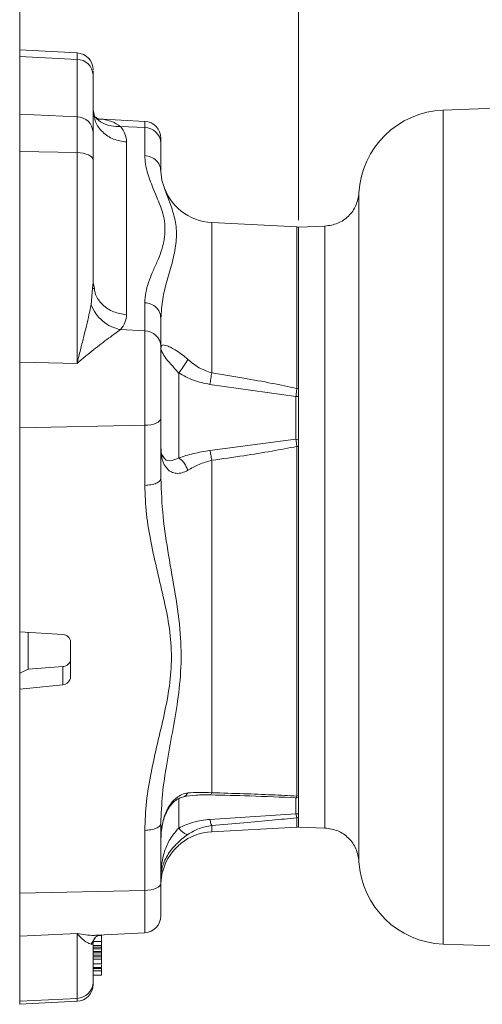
# Model space of a CAD drawing. Header units: inches. Extents: x 0.3 to 33.9, y 0.2 to 21.7.
# Tile 11 of 25: x 17.5 to 20.8, y 7.1 to 14. Entities that reach past the tile are written whole.
import ezdxf

# ---------------------------------------------------------------- set-up
doc = ezdxf.new("R2010")
doc.units = ezdxf.units.IN
doc.header["$MEASUREMENT"] = 0
doc.layers.add('SLD-0', color=7, linetype='Continuous', lineweight=15)
doc.styles.add('SLDTEXTSTYLE0', font='TXT', dxfattribs={"width": 0.75})
doc.dimstyles.new('SLDDIMSTYLE0', dxfattribs={"dimtxt": 0.25, "dimasz": 0.13, "dimexe": 0, "dimexo": 0.0625, "dimgap": 0.0625, "dimtad": 0, "dimtih": 1, "dimtoh": 1, "dimdec": 4, "dimrnd": 1e-09, "dimzin": 12, "dimdsep": 46, "dimtxsty": 'SLDTEXTSTYLE0', "dimsah": 1, "dimcen": 0.09, "dimadec": 0, "dimazin": 3, "dimtfac": 1, "dimtdec": 4, "dimtofl": 0, "dimtmove": 0, "dimatfit": 3, "dimfxl": 1, "dimfrac": 2, "dimtolj": 1, "dimtzin": 12, "dimarcsym": 0})

# ---------------------------------------------------------------- blocks, each defined once
blk = doc.blocks.new('*D20')
at = {"layer": 'SLD-0'}
for p, q in [((17.481, 11.1881), (17.481, 15.9238)), ((17.481, 15.7988), (20.1338, 15.7988)), ((20.2734, 15.8356), (20.2226, 15.8356)), ((20.2226, 15.8356), (20.2226, 15.4387)), ((21.2316, 15.8356), (21.2824, 15.8356)), ((21.2824, 15.8356), (21.2824, 15.4387)), ((24.024, 15.7988), (21.3712, 15.7988)), ((20.2226, 15.4387), (20.2734, 15.4387)), ((21.2824, 15.4387), (21.2316, 15.4387))]:
    blk.add_line(p, q, dxfattribs=at)
for points in [[(17.481, 15.7988), (17.611, 15.7788), (17.611, 15.8188)], [(24.024, 15.7988), (23.894, 15.8188), (23.894, 15.7788)]]:
    blk.add_solid(points, dxfattribs=at)
at = {"layer": 'SLD-0', "char_height": 0.25, "attachment_point": 1, "style": 'SLDTEXTSTYLE0'}
for s, insert in [('6.54', (20.3277, 16.2086, 0.0039)), ('166.2', (20.3369, 15.761, 0.0039))]:
    blk.add_mtext(s, dxfattribs=dict(at, insert=insert))
blk = doc.blocks.new('*D23')
at = {"layer": 'SLD-0'}
for p, q in [((19.456, 12.6125), (19.456, 14.6575)), ((24.024, 12.2217), (24.024, 14.6575)), ((19.456, 14.5325), (21.1213, 14.5325)), ((21.2609, 14.5693), (21.2101, 14.5693)), ((21.2101, 14.5693), (21.2101, 14.1724)), ((22.2191, 14.5693), (22.2699, 14.5693)), ((22.2699, 14.5693), (22.2699, 14.1724)), ((24.024, 14.5325), (22.3587, 14.5325)), ((21.2101, 14.1724), (21.2609, 14.1724)), ((22.2699, 14.1724), (22.2191, 14.1724))]:
    blk.add_line(p, q, dxfattribs=at)
for points in [[(19.456, 14.5325), (19.586, 14.5125), (19.586, 14.5525)], [(24.024, 14.5325), (23.894, 14.5525), (23.894, 14.5125)]]:
    blk.add_solid(points, dxfattribs=at)
at = {"layer": 'SLD-0', "char_height": 0.25, "attachment_point": 1, "style": 'SLDTEXTSTYLE0'}
for s, insert in [('4.57', (21.3152, 14.9423, -0.4389)), ('116.0', (21.3244, 14.4947, -0.4389))]:
    blk.add_mtext(s, dxfattribs=dict(at, insert=insert))

msp = doc.modelspace()

# ---------------------------------------------------------------- linework, layer by layer
at = {"color": 7, "linetype": 'Continuous', "lineweight": 15}
for p, q in [((17.88726, 13.79729), (17.48098, 13.81858)), ((17.48098, 13.81858), (17.48098, 13.77062)), ((17.88726, 13.75117), (17.48098, 13.77062)), ((17.48098, 13.77062), (17.48098, 13.36354)), ((17.88726, 13.3441), (17.88726, 13.75117)), ((18.00098, 13.23464), (18.00098, 13.64172)), ((24.02398, 13.51532), (20.48234, 13.39164)), ((17.88726, 13.3441), (17.48098, 13.36354)), ((17.48098, 13.36354), (17.48098, 13.09934)), ((17.88726, 13.09005), (17.88726, 13.3441)), ((18.01047, 13.34866), (18.00098, 13.39376)), ((18.36726, 13.31179), (18.03175, 13.32937)), ((18.19488, 13.27611), (18.36726, 13.26786)), ((18.36726, 13.06866), (18.36726, 13.26786)), ((18.2379, 13.16572), (18.2379, 11.94132)), ((18.48098, 13.1584), (18.48098, 12.9592)), ((17.88726, 13.09005), (17.48098, 13.09934)), ((17.48098, 13.09934), (17.48098, 11.60502)), ((17.88726, 11.59573), (17.88726, 13.09005)), ((18.00098, 12.16935), (18.00098, 13.03777)), ((19.44412, 12.5633), (18.84109, 12.5949)), ((19.64525, 12.5691), (19.45598, 12.56249)), ((19.45598, 12.56249), (19.45598, 10.43532)), ((17.9975, 12.1301), (18.00098, 12.16935)), ((18.00988, 12.12703), (18.00098, 12.16935)), ((18.00568, 12.12626), (18.0001, 12.12805)), ((18.36726, 11.8268), (18.36726, 12.026)), ((18.48098, 11.91654), (18.48098, 11.71734)), ((18.36726, 11.8268), (18.19487, 11.83505)), ((18.36726, 11.15697), (18.36726, 11.8268)), ((17.88726, 11.59573), (17.48098, 11.60502)), ((17.48098, 11.60502), (17.48098, 11.13806)), ((18.60726, 10.92543), (18.60726, 11.52836)), ((18.82853, 11.44719), (19.43787, 11.3614)), ((19.44412, 11.41747), (19.45598, 11.41662)), ((19.43784, 11.36136), (19.43784, 11.05776)), ((19.43784, 11.36136), (19.45598, 11.36135)), ((18.48098, 10.77992), (18.48098, 11.20576)), ((18.36726, 11.15697), (17.48098, 11.13806)), ((17.48098, 11.13806), (17.48098, 9.6917)), ((18.36726, 10.73113), (18.36726, 11.15697)), ((19.43787, 11.05773), (18.82853, 10.97826)), ((19.43784, 11.05776), (19.45598, 11.05652)), ((19.44412, 11.00731), (19.45598, 11.00682)), ((19.44412, 11.00725), (19.44412, 8.52871)), ((18.84109, 10.90872), (18.84109, 8.55192)), ((19.45598, 10.43532), (19.45598, 8.30816)), ((17.48098, 9.6917), (17.78621, 9.67382)), ((17.48098, 9.6917), (17.48098, 9.39643)), ((17.54098, 9.42666), (17.54098, 9.68819)), ((17.84098, 9.6204), (17.84098, 9.37374)), ((17.48098, 9.39888), (17.54098, 9.42801)), ((17.78621, 9.44671), (17.78621, 9.31798)), ((17.48098, 9.28708), (17.48098, 9.39888)), ((17.78621, 9.31798), (17.48098, 9.28708)), ((17.48098, 9.28708), (17.48098, 7.84071)), ((19.43784, 8.51592), (19.45598, 8.51774)), ((19.44412, 8.52868), (19.45598, 8.53031)), ((19.43784, 8.51592), (19.43784, 8.51597)), ((19.43787, 8.40203), (18.82853, 8.36297)), ((19.43784, 8.40205), (19.45598, 8.40342)), ((18.48098, 7.90841), (18.48098, 8.33424)), ((18.84109, 8.27574), (19.44412, 8.30734)), ((19.45598, 8.37662), (19.44412, 8.37485)), ((19.45598, 8.30816), (19.64525, 8.30155)), ((18.36726, 7.85962), (18.36726, 8.28546)), ((17.48098, 7.84071), (18.36726, 7.85962)), ((17.48098, 7.84071), (17.48098, 7.53411)), ((17.48098, 7.53411), (17.88726, 7.55456)), ((17.88726, 7.09422), (17.88726, 7.55456)), ((18.03175, 7.54127), (18.36726, 7.55886)), ((18.06098, 7.54038), (18.06098, 7.54285)), ((18.06098, 7.4964), (18.06098, 7.54038)), ((17.48098, 7.53411), (17.48098, 7.07376)), ((18.00098, 7.47689), (17.99637, 7.47756)), ((18.00098, 7.4964), (18.06098, 7.4964)), ((18.00098, 7.20936), (18.00098, 7.47689)), ((18.00098, 7.4694), (18.06098, 7.4694)), ((18.06098, 7.4694), (18.06098, 7.4964)), ((20.48234, 7.479), (21.9971, 7.4261)), ((18.00098, 7.45706), (18.06098, 7.45706)), ((18.06098, 7.44548), (18.00098, 7.44548)), ((18.00098, 7.44451), (18.06098, 7.44451)), ((18.00098, 7.4269), (18.06098, 7.4269)), ((18.06098, 7.4179), (18.00098, 7.4179)), ((18.00098, 7.41693), (18.06098, 7.41693)), ((18.06098, 7.44181), (18.06098, 7.44358)), ((18.00098, 7.39931), (18.06098, 7.39931)), ((18.00098, 7.38782), (18.06098, 7.38782)), ((18.00098, 7.37103), (18.06098, 7.37103)), ((18.00098, 7.3391), (18.06098, 7.3391)), ((18.00098, 7.33836), (18.06098, 7.33836)), ((18.06098, 7.39828), (18.06098, 7.38782)), ((18.00098, 7.31321), (18.06098, 7.31321)), ((18.00098, 7.30638), (18.06098, 7.30638)), ((18.00098, 7.28958), (18.06098, 7.28958)), ((18.06098, 7.30916), (18.06098, 7.30638)), ((18.06098, 7.29349), (18.06098, 7.29655)), ((18.00098, 7.25891), (18.06098, 7.25891)), ((17.88726, 7.09422), (17.48098, 7.07376)), ((17.48098, 7.07376), (17.48098, 7.05207)), ((17.48098, 7.05207), (17.88726, 7.07336))]:
    msp.add_line(p, q, dxfattribs=at)
at = {"color": 8, "linetype": 'Continuous', "lineweight": 15}
for p, q in [((17.88726, 13.75117), (17.88726, 13.79729)), ((20.48234, 13.39164), (20.48234, 10.43532)), ((18.36726, 13.26786), (18.36726, 13.31179)), ((18.84109, 12.5949), (18.84109, 11.52868)), ((19.44412, 12.5633), (19.44412, 11.41752)), ((17.98703, 12.01204), (17.9975, 12.1301)), ((20.48234, 10.43532), (20.48234, 7.479)), ((18.60726, 8.30168), (18.60726, 8.51189)), ((19.43784, 8.51592), (19.43784, 8.40205)), ((18.84109, 8.3194), (18.84109, 8.27574)), ((19.44412, 8.37484), (19.44412, 8.30734)), ((18.36726, 7.55886), (18.36726, 7.85962)), ((18.06098, 7.54038), (18.03791, 7.54038)), ((17.98703, 7.47893), (18.01756, 7.52736)), ((17.99637, 7.47756), (17.98703, 7.47893)), ((17.88726, 7.07336), (17.88726, 7.09422))]:
    msp.add_line(p, q, dxfattribs=at)
at = {"color": 7, "linetype": 'Continuous', "lineweight": 15, "flags": 128}
for points in [[(18.00098, 13.03777), (17.99883, 13.04765), (17.99244, 13.05717), (17.98205, 13.06599), (17.96803, 13.07381), (17.95088, 13.08032), (17.93122, 13.08531), (17.90976, 13.08859), (17.88726, 13.09005)], [(18.48098, 11.20576), (18.47883, 11.19654), (18.47244, 11.18765), (18.46205, 11.17942), (18.44803, 11.17213), (18.43088, 11.16605), (18.41122, 11.16139), (18.38976, 11.15833), (18.36726, 11.15697)], [(18.36726, 7.85962), (18.38976, 7.86098), (18.41122, 7.86404), (18.43088, 7.8687), (18.44803, 7.87478), (18.46205, 7.88207), (18.47244, 7.8903), (18.47883, 7.89919), (18.48098, 7.90841)]]:
    msp.add_lwpolyline(points, dxfattribs=at)
at = {"color": 7, "linetype": 'Continuous', "lineweight": 15}
for centre, radius, start, end in [((17.88098, 13.67745), 0.12, 0, 87), ((17.88657, 13.63666), 0.11452, 2.533259, 89.655321), ((17.88657, 13.22958), 0.11452, 2.533259, 89.655321), ((20.50398, 12.77202), 0.62, 92, 176.920203), ((18.36098, 13.19195), 0.12, 0, 87), ((18.36657, 13.15334), 0.11452, 2.533414, 89.655166), ((18.86098, 12.97438), 0.38, 196.32753, 267), ((19.44098, 12.50338), 0.06, 75.522488, 87), ((18.36657, 11.71228), 0.11452, 2.533305, 89.655274), ((19.44098, 8.36726), 0.06, 273, 284.477512), ((18.86098, 7.89626), 0.38, 93, 163.686634), ((20.50398, 8.09862), 0.62, 183.08782, 268), ((18.36098, 7.67869), 0.12, 273, 0), ((17.88357, 7.21159), 0.11743, 271.799534, 358.911174), ((17.88098, 7.19319), 0.12, 273, 0)]:
    msp.add_arc(centre, radius, start, end, dxfattribs=at)
for centre, major_axis, ratio, start_param, end_param in [((17.78098, 9.61912), (0.0596, 0.00757), 0.9109251, 6.1679979, 7.6515277), ((20.01269, 10.43532), (22.87144, 1.83), 0.0353884, 4.6012767, 4.6120558), ((17.78098, 9.37246), (0.0596, 0.00757), 0.9109251, 4.684468, 6.1679979)]:
    msp.add_ellipse(centre, major_axis=major_axis, ratio=ratio, start_param=start_param, end_param=end_param, dxfattribs=at)
for points, knots in [([(18.00098, 13.64172), (18.00098, 13.65098), (18.00098, 13.66365), (18.00098, 13.66802), (18.00098, 13.66919)], [0, 0, 0, 0, 0.7314082, 1, 1, 1, 1]), ([(18.01603, 13.34255), (18.01592, 13.34213), (18.01558, 13.34085), (18.00966, 13.34657), (18.00566, 13.35044)], [0, 0, 0, 0, 0.3248431, 1, 1, 1, 1]), ([(18.03673, 13.32846), (18.03759, 13.32823), (18.04245, 13.32691), (18.0283, 13.33588), (18.01666, 13.34326)], [0, 0, 0, 0, 0.17733929, 1, 1, 1, 1]), ([(18.19486, 13.27611), (18.20733, 13.25822), (18.23284, 13.22163), (18.23619, 13.18463), (18.2379, 13.16572)], [0, 0, 0, 0, 0.4889901, 1, 1, 1, 1]), ([(18.00098, 13.03777), (18.00098, 13.05875), (18.00098, 13.10104), (18.00098, 13.15552), (18.00098, 13.20202), (18.00098, 13.22382), (18.00098, 13.23464)], [0, 0, 0, 0, 0.2480756, 0.5000001, 0.7519249, 1, 1, 1, 1]), ([(18.48098, 13.1584), (18.48098, 13.16717), (18.48098, 13.18332), (18.48098, 13.18754), (18.48098, 13.18947)], [0, 0, 0, 0, 0.5427767, 1, 1, 1, 1]), ([(18.36726, 12.026), (18.36883, 12.05026), (18.37196, 12.09869), (18.39267, 12.1695), (18.42078, 12.24134), (18.45257, 12.31275), (18.48389, 12.38529), (18.50359, 12.45726), (18.51199, 12.53052), (18.50842, 12.59884), (18.49571, 12.66101), (18.47555, 12.71797), (18.45127, 12.7776), (18.42605, 12.83749), (18.40262, 12.89693), (18.38402, 12.95365), (18.37023, 13.01123), (18.36825, 13.0495), (18.36726, 13.06866)], [0, 0, 0, 0, 0.0694935, 0.1387185, 0.2062229, 0.2810433, 0.3502359, 0.420738, 0.4903627, 0.5606763, 0.6152151, 0.6666753, 0.7222479, 0.7845474, 0.8368054, 0.8909962, 0.9454289, 1, 1, 1, 1]), ([(18.48098, 12.9592), (18.4793, 12.97308), (18.47593, 13.00085), (18.44992, 13.03629), (18.41253, 13.06187), (18.38235, 13.0664), (18.36726, 13.06866)], [0, 0, 0, 0, 0.2499993, 0.4999991, 0.7499991, 1, 1, 1, 1]), ([(18.48098, 12.9592), (18.48276, 12.93131), (18.48464, 12.90173), (18.49594, 12.86957), (18.49658, 12.86773)], [0, 0, 0, 0, 0.9429549, 1, 1, 1, 1]), ([(19.88488, 12.80538), (19.87988, 12.77471), (19.86987, 12.71335), (19.81397, 12.63671), (19.73628, 12.58225), (19.67474, 12.57342), (19.64397, 12.56901)], [0, 0, 0, 0, 0.2499928, 0.4999851, 0.7499922, 1, 1, 1, 1]), ([(17.98703, 12.01207), (17.98216, 11.9884), (17.97217, 11.93992), (17.95347, 11.86142), (17.93301, 11.77826), (17.91072, 11.68958), (17.89527, 11.62775), (17.88726, 11.59573)], [0, 0, 0, 0, 0.1853897, 0.379715, 0.5800573, 0.7824638, 1, 1, 1, 1]), ([(18.19486, 11.83505), (18.17227, 11.84124), (18.12709, 11.85362), (18.06652, 11.89443), (18.01649, 11.9478), (17.99685, 11.99062), (17.98703, 12.01204)], [0, 0, 0, 0, 0.2500652, 0.5000111, 0.7499535, 1, 1, 1, 1]), ([(18.36726, 12.026), (18.38235, 12.02374), (18.41253, 12.01921), (18.44992, 11.99363), (18.47593, 11.95819), (18.4793, 11.93042), (18.48098, 11.91654)], [0, 0, 0, 0, 0.2500006, 0.5000009, 0.75, 1, 1, 1, 1]), ([(18.2379, 11.94132), (18.23619, 11.92257), (18.23284, 11.88589), (18.20733, 11.85175), (18.19486, 11.83505)], [0, 0, 0, 0, 0.5110104, 1, 1, 1, 1]), ([(18.19487, 11.83505), (18.18272, 11.82619), (18.15775, 11.80797), (18.11088, 11.77393), (18.05968, 11.73571), (18.00526, 11.69362), (17.94787, 11.64758), (17.90812, 11.61358), (17.88726, 11.59573)], [0, 0, 0, 0, 0.1534948, 0.315429, 0.4859998, 0.6499303, 0.8162244, 1, 1, 1, 1]), ([(18.48098, 11.70452), (18.48264, 11.71344), (18.48586, 11.73083), (18.51625, 11.72523), (18.55474, 11.70766), (18.5902, 11.68721), (18.63089, 11.66009), (18.65875, 11.63653), (18.67293, 11.62455)], [0, 0, 0, 0, 0.2642903, 0.5146442, 0.6394254, 0.7551826, 0.8754103, 1, 1, 1, 1]), ([(18.48098, 11.20576), (18.48098, 11.22785), (18.48098, 11.27336), (18.48098, 11.34809), (18.48098, 11.42607), (18.48098, 11.50316), (18.48098, 11.5744), (18.48098, 11.63531), (18.48098, 11.6844), (18.48098, 11.70657), (18.48098, 11.71734)], [0, 0, 0, 0, 0.116516, 0.2400113, 0.3686408, 0.4999999, 0.6313591, 0.7599886, 0.883484, 1, 1, 1, 1]), ([(18.60726, 11.52836), (18.60717, 11.52847), (18.59752, 11.53978), (18.57795, 11.56144), (18.54193, 11.60067), (18.50607, 11.64428), (18.4838, 11.68581), (18.48194, 11.69813), (18.48098, 11.70452)], [0, 0, 0, 0, 0.0010914, 0.1129791, 0.226582, 0.4567348, 0.7183949, 1, 1, 1, 1]), ([(18.67293, 11.62455), (18.66834, 11.61638), (18.65916, 11.60006), (18.63673, 11.5661), (18.61843, 11.54266), (18.60726, 11.52836)], [0, 0, 0, 0, 0.28067617, 0.56122478, 1, 1, 1, 1]), ([(18.67293, 11.62455), (18.69834, 11.60267), (18.7482, 11.55974), (18.81053, 11.5389), (18.84109, 11.52868)], [0, 0, 0, 0, 0.5097072, 1, 1, 1, 1]), ([(18.60726, 11.52836), (18.64141, 11.50942), (18.71075, 11.47095), (18.78888, 11.45519), (18.82853, 11.44719)], [0, 0, 0, 0, 0.4924737, 1, 1, 1, 1]), ([(18.84109, 11.52868), (18.839, 11.51577), (18.83481, 11.48994), (18.83063, 11.46144), (18.82853, 11.44719)], [0, 0, 0, 0, 0.4999998, 1, 1, 1, 1]), ([(18.84109, 11.52868), (18.91681, 11.51649), (19.05982, 11.49346), (19.26101, 11.45694), (19.38585, 11.43006), (19.44412, 11.41752)], [0, 0, 0, 0, 0.3750281, 0.7082957, 1, 1, 1, 1]), ([(19.43785, 11.36141), (19.43889, 11.37113), (19.441, 11.39066), (19.44308, 11.40851), (19.44412, 11.41747)], [0, 0, 0, 0, 0.4981068, 1, 1, 1, 1]), ([(19.45598, 11.36135), (19.45598, 11.36805), (19.45598, 11.38089), (19.45598, 11.39958), (19.45598, 11.41089), (19.45598, 11.41661)], [0, 0, 0, 0, 0.349975, 0.6710992, 1, 1, 1, 1]), ([(19.44412, 11.00732), (19.44308, 11.01661), (19.441, 11.03513), (19.43889, 11.0502), (19.43785, 11.05771)], [0, 0, 0, 0, 0.5018996, 1, 1, 1, 1]), ([(19.45598, 11.00681), (19.45598, 11.01317), (19.45598, 11.02537), (19.45598, 11.04214), (19.45598, 11.05166), (19.45598, 11.05647)], [0, 0, 0, 0, 0.3498399, 0.67103077, 1, 1, 1, 1]), ([(18.48098, 11.01028), (18.4806, 10.98727), (18.48013, 10.95962), (18.49136, 10.94499), (18.49325, 10.94253)], [0, 0, 0, 0, 0.83204667, 1, 1, 1, 1]), ([(18.67293, 10.83804), (18.65874, 10.83111), (18.63087, 10.81749), (18.59015, 10.81485), (18.55467, 10.82445), (18.51618, 10.85315), (18.48586, 10.91317), (18.48263, 10.97735), (18.48098, 11.01028)], [0, 0, 0, 0, 0.12465505, 0.24491522, 0.36085078, 0.48573213, 0.73612885, 1, 1, 1, 1]), ([(18.82853, 10.97826), (18.78874, 10.97181), (18.71061, 10.95915), (18.64128, 10.93652), (18.60726, 10.92543)], [0, 0, 0, 0, 0.50936495, 1, 1, 1, 1]), ([(18.84109, 10.90872), (18.839, 10.92236), (18.83481, 10.94963), (18.83063, 10.96872), (18.82853, 10.97826)], [0, 0, 0, 0, 0.5000002, 1, 1, 1, 1]), ([(19.44412, 11.00725), (19.38582, 10.99593), (19.26095, 10.97167), (19.05976, 10.93936), (18.91678, 10.91932), (18.84109, 10.90872)], [0, 0, 0, 0, 0.2918468, 0.6251145, 1, 1, 1, 1]), ([(18.60726, 10.92543), (18.61433, 10.9206), (18.62847, 10.91095), (18.6528, 10.88207), (18.6653, 10.85472), (18.67293, 10.83804)], [0, 0, 0, 0, 0.28067596, 0.56122553, 1, 1, 1, 1]), ([(18.84109, 10.90872), (18.81042, 10.90004), (18.7481, 10.8824), (18.69824, 10.85298), (18.67293, 10.83804)], [0, 0, 0, 0, 0.4921375, 1, 1, 1, 1]), ([(18.36726, 10.73113), (18.38235, 10.73214), (18.41253, 10.73416), (18.44992, 10.74556), (18.47593, 10.76135), (18.4793, 10.77373), (18.48098, 10.77992)], [0, 0, 0, 0, 0.2500007, 0.5000005, 0.7500001, 1, 1, 1, 1]), ([(18.48098, 8.33424), (18.48359, 8.40292), (18.48891, 8.543), (18.522, 8.75765), (18.56258, 8.97752), (18.60281, 9.20523), (18.62785, 9.4388), (18.62264, 9.69234), (18.58503, 9.957), (18.53572, 10.23349), (18.49205, 10.5069), (18.48463, 10.69004), (18.48098, 10.77992)], [0, 0, 0, 0, 0.0883653, 0.1802431, 0.2752587, 0.3687065, 0.4669157, 0.5629122, 0.6756058, 0.7865645, 0.8952627, 1, 1, 1, 1]), ([(18.36726, 8.28546), (18.36992, 8.35356), (18.37527, 8.49048), (18.41036, 8.69549), (18.45636, 8.90087), (18.50533, 9.10491), (18.5452, 9.30879), (18.56183, 9.51278), (18.54531, 9.71573), (18.50508, 9.91785), (18.45612, 10.11978), (18.41032, 10.32339), (18.37527, 10.52661), (18.36992, 10.66313), (18.36726, 10.73113)], [0, 0, 0, 0, 0.0824862, 0.1658341, 0.2502311, 0.3355554, 0.4178595, 0.5001756, 0.582367, 0.6642517, 0.7501145, 0.8343764, 0.9174965, 1, 1, 1, 1]), ([(17.84098, 9.49929), (17.84032, 9.49331), (17.83898, 9.48134), (17.82859, 9.46551), (17.8133, 9.4536), (17.79808, 9.44803), (17.78881, 9.447), (17.78621, 9.44671)], [0, 0, 0, 0, 0.2280832, 0.4561615, 0.6842352, 0.9116714, 1, 1, 1, 1]), ([(18.48098, 8.21181), (18.48264, 8.25037), (18.48586, 8.32547), (18.51625, 8.41937), (18.55474, 8.48044), (18.5902, 8.51672), (18.63089, 8.54234), (18.65875, 8.54808), (18.67293, 8.551)], [0, 0, 0, 0, 0.2642917, 0.5146459, 0.6394272, 0.7551843, 0.8754111, 1, 1, 1, 1]), ([(18.48098, 8.21181), (18.48273, 8.25043), (18.48607, 8.32419), (18.51526, 8.40955), (18.54898, 8.46228), (18.57797, 8.49251), (18.60989, 8.51412), (18.63102, 8.52026), (18.64163, 8.52334)], [0, 0, 0, 0, 0.2813421, 0.5373736, 0.6570869, 0.7727051, 0.8858702, 1, 1, 1, 1]), ([(18.64163, 8.52334), (18.67018, 8.52813), (18.72792, 8.53783), (18.79795, 8.53715), (18.83335, 8.5368)], [0, 0, 0, 0, 0.4945426, 1, 1, 1, 1]), ([(18.67293, 8.551), (18.69834, 8.55287), (18.7482, 8.55653), (18.81053, 8.55344), (18.84109, 8.55192)], [0, 0, 0, 0, 0.5097059, 1, 1, 1, 1]), ([(18.83335, 8.5368), (18.92603, 8.53453), (19.13066, 8.5295), (19.33369, 8.52101), (19.44477, 8.51636)], [0, 0, 0, 0, 0.452917, 1, 1, 1, 1]), ([(18.84109, 8.55192), (18.91681, 8.54966), (19.05982, 8.54541), (19.26101, 8.53788), (19.38585, 8.53162), (19.44412, 8.52871)], [0, 0, 0, 0, 0.3750281, 0.7082957, 1, 1, 1, 1]), ([(19.43785, 8.51594), (19.43889, 8.51634), (19.441, 8.51714), (19.44308, 8.52482), (19.44412, 8.52867)], [0, 0, 0, 0, 0.49810675, 1, 1, 1, 1]), ([(19.45598, 8.51781), (19.45598, 8.51804), (19.45598, 8.51848), (19.45598, 8.52282), (19.45598, 8.52782), (19.45598, 8.53034)], [0, 0, 0, 0, 0.3499751, 0.6710995, 1, 1, 1, 1]), ([(19.44412, 8.37485), (19.44308, 8.37784), (19.441, 8.3838), (19.43889, 8.39597), (19.43785, 8.40204)], [0, 0, 0, 0, 0.5019009, 1, 1, 1, 1]), ([(19.45598, 8.37665), (19.45598, 8.37865), (19.45598, 8.38248), (19.45598, 8.39165), (19.45598, 8.3995), (19.45598, 8.40347)], [0, 0, 0, 0, 0.34984, 0.6710311, 1, 1, 1, 1]), ([(18.36726, 8.28546), (18.38235, 8.28647), (18.41253, 8.28848), (18.44992, 8.29988), (18.47593, 8.31568), (18.4793, 8.32806), (18.48098, 8.33424)], [0, 0, 0, 0, 0.2500005, 0.5000006, 0.75, 1, 1, 1, 1]), ([(18.82853, 8.36297), (18.78874, 8.35823), (18.71061, 8.34891), (18.64128, 8.31723), (18.60726, 8.30168)], [0, 0, 0, 0, 0.5093651, 1, 1, 1, 1]), ([(18.84109, 8.3194), (18.81042, 8.31382), (18.7481, 8.30247), (18.69824, 8.27166), (18.67293, 8.25602)], [0, 0, 0, 0, 0.49213915, 1, 1, 1, 1]), ([(18.82853, 8.36297), (18.83063, 8.3525), (18.83481, 8.33156), (18.839, 8.32345), (18.84109, 8.3194)], [0, 0, 0, 0, 0.5000002, 1, 1, 1, 1]), ([(19.44412, 8.37484), (19.38582, 8.3688), (19.26095, 8.35587), (19.05976, 8.33759), (18.91678, 8.3257), (18.84109, 8.3194)], [0, 0, 0, 0, 0.29184678, 0.62511447, 1, 1, 1, 1]), ([(18.48098, 7.95143), (18.48198, 7.98453), (18.48387, 8.04716), (18.50675, 8.14613), (18.54901, 8.23516), (18.58824, 8.27996), (18.60726, 8.30168)], [0, 0, 0, 0, 0.2883764, 0.5456609, 0.7797272, 1, 1, 1, 1]), ([(18.67293, 8.25602), (18.65874, 8.246), (18.63087, 8.22632), (18.59015, 8.1895), (18.55467, 8.1491), (18.51618, 8.09213), (18.48586, 8.01871), (18.48263, 7.97424), (18.48098, 7.95143)], [0, 0, 0, 0, 0.1246552, 0.2449151, 0.3608508, 0.4857322, 0.736129, 1, 1, 1, 1]), ([(18.60726, 8.30168), (18.61433, 8.29389), (18.62847, 8.27831), (18.6528, 8.25919), (18.6653, 8.25722), (18.67293, 8.25602)], [0, 0, 0, 0, 0.28067565, 0.56122529, 1, 1, 1, 1]), ([(19.64397, 8.3015), (19.67474, 8.29708), (19.73628, 8.28826), (19.81397, 8.2338), (19.86987, 8.15715), (19.87988, 8.09579), (19.88488, 8.06511)], [0, 0, 0, 0, 0.2500007, 0.5000049, 0.7499999, 1, 1, 1, 1]), ([(18.48098, 7.91144), (18.48276, 7.93934), (18.48465, 7.96889), (18.49592, 8.00102), (18.49655, 8.00283)], [0, 0, 0, 0, 0.9439219, 1, 1, 1, 1]), ([(18.48098, 7.90841), (18.48098, 7.88733), (18.48098, 7.84392), (18.48098, 7.78677), (18.48098, 7.7378), (18.48098, 7.70211), (18.48098, 7.68142), (18.48098, 7.68043), (18.48098, 7.68)], [0, 0, 0, 0, 0.1589346, 0.3273888, 0.5028463, 0.6820276, 0.8612088, 1, 1, 1, 1]), ([(17.88726, 7.55456), (17.89527, 7.54543), (17.91072, 7.52779), (17.93301, 7.50732), (17.95348, 7.49196), (17.97218, 7.4815), (17.98216, 7.47977), (17.98703, 7.47893)], [0, 0, 0, 0, 0.2175187, 0.4199667, 0.6203214, 0.8145896, 1, 1, 1, 1]), ([(18.01666, 7.52739), (18.0283, 7.53477), (18.04245, 7.54374), (18.03759, 7.54242), (18.03673, 7.54218)], [0, 0, 0, 0, 0.82266071, 1, 1, 1, 1]), ([(18.00008, 7.47761), (18.00176, 7.48947), (18.005, 7.51226), (18.01304, 7.52263), (18.01689, 7.5276)], [0, 0, 0, 0, 0.5203726, 1, 1, 1, 1]), ([(18.06098, 7.4694), (18.06098, 7.46767), (18.06098, 7.46503), (18.06098, 7.46089), (18.06098, 7.45835), (18.06098, 7.45706)], [0, 0, 0, 0, 0.4866229, 0.738636, 1, 1, 1, 1]), ([(18.06098, 7.44548), (18.06098, 7.44578), (18.06098, 7.44657), (18.06098, 7.44907), (18.06098, 7.45199), (18.06098, 7.45461), (18.06098, 7.45619), (18.06098, 7.45691), (18.06098, 7.45706)], [0, 0, 0, 0, 0.1559497, 0.409843, 0.6824353, 0.8469813, 0.9691375, 1, 1, 1, 1]), ([(18.06098, 7.44548), (18.06098, 7.44532), (18.06098, 7.4451), (18.06098, 7.4454), (18.06098, 7.44548)], [0, 0, 0, 0, 0.7264523, 1, 1, 1, 1]), ([(18.06098, 7.44181), (18.06098, 7.43954), (18.06098, 7.43555), (18.06098, 7.43101), (18.06098, 7.42809), (18.06098, 7.42728), (18.06098, 7.4269)], [0, 0, 0, 0, 0.3828567, 0.6721964, 0.8504346, 1, 1, 1, 1]), ([(18.06098, 7.42861), (18.06098, 7.42875), (18.06098, 7.42905), (18.06098, 7.42933), (18.06098, 7.42947)], [0, 0, 0, 0, 0.4835488, 1, 1, 1, 1]), ([(18.06098, 7.4269), (18.06098, 7.42681), (18.06098, 7.42652), (18.06098, 7.42675), (18.06098, 7.4269)], [0, 0, 0, 0, 0.3258717, 1, 1, 1, 1]), ([(18.06098, 7.4179), (18.06098, 7.41819), (18.06098, 7.41898), (18.06098, 7.4215), (18.06098, 7.42378), (18.06098, 7.42519), (18.06098, 7.42532)], [0, 0, 0, 0, 0.2197914, 0.5776569, 0.9618332, 1, 1, 1, 1]), ([(18.06098, 7.4179), (18.06098, 7.41773), (18.06098, 7.41751), (18.06098, 7.41781), (18.06098, 7.4179)], [0, 0, 0, 0, 0.7264493, 1, 1, 1, 1]), ([(18.06098, 7.41509), (18.06098, 7.41253), (18.06098, 7.40824), (18.06098, 7.40342), (18.06098, 7.40051), (18.06098, 7.39969), (18.06098, 7.39931)], [0, 0, 0, 0, 0.412075, 0.6877226, 0.8575201, 1, 1, 1, 1]), ([(18.06098, 7.39931), (18.06098, 7.39922), (18.06098, 7.39893), (18.06098, 7.39916), (18.06098, 7.39931)], [0, 0, 0, 0, 0.3258617, 1, 1, 1, 1]), ([(18.06098, 7.37103), (18.06098, 7.37156), (18.06098, 7.37246), (18.06098, 7.37503), (18.06098, 7.37821), (18.06098, 7.38267), (18.06098, 7.38589), (18.06098, 7.38782)], [0, 0, 0, 0, 0.2230859, 0.3780971, 0.5337617, 0.7204409, 1, 1, 1, 1]), ([(18.06098, 7.37105), (18.06098, 7.37102), (18.06098, 7.37077), (18.06098, 7.37075), (18.06098, 7.37097), (18.06098, 7.37103)], [0, 0, 0, 0, 0.0909986, 0.7723635, 1, 1, 1, 1]), ([(18.06098, 7.3391), (18.06098, 7.34032), (18.06098, 7.34338), (18.06098, 7.35306), (18.06098, 7.3622), (18.06098, 7.36717)], [0, 0, 0, 0, 0.2343731, 0.5834058, 1, 1, 1, 1]), ([(18.06098, 7.34555), (18.06098, 7.3459), (18.06098, 7.34766), (18.06098, 7.34943), (18.06098, 7.35085)], [0, 0, 0, 0, 0.2006867, 1, 1, 1, 1]), ([(18.06098, 7.31321), (18.06098, 7.31434), (18.06098, 7.31739), (18.06098, 7.32388), (18.06098, 7.33), (18.06098, 7.33168)], [0, 0, 0, 0, 0.29682889, 0.80661421, 1, 1, 1, 1]), ([(18.06098, 7.28958), (18.06098, 7.29011), (18.06098, 7.29101), (18.06098, 7.29359), (18.06098, 7.29677), (18.06098, 7.30122), (18.06098, 7.30445), (18.06098, 7.30638)], [0, 0, 0, 0, 0.2230815, 0.3780919, 0.5337676, 0.7204445, 1, 1, 1, 1]), ([(18.06098, 7.30637), (18.06098, 7.30427), (18.06098, 7.30139), (18.06098, 7.29758), (18.06098, 7.29655)], [0, 0, 0, 0, 0.7285486, 1, 1, 1, 1]), ([(18.06098, 7.28958), (18.06098, 7.28956), (18.06098, 7.28932), (18.06098, 7.2893), (18.06098, 7.28952), (18.06098, 7.28958)], [0, 0, 0, 0, 0.0656772, 0.7660113, 1, 1, 1, 1]), ([(18.06098, 7.25891), (18.06098, 7.26002), (18.06098, 7.26304), (18.06098, 7.27207), (18.06098, 7.28081), (18.06098, 7.28581), (18.06098, 7.28595)], [0, 0, 0, 0, 0.2224706, 0.6045393, 0.9881754, 1, 1, 1, 1]), ([(18.00098, 7.19492), (18.00098, 7.19482), (18.00098, 7.19451), (18.00098, 7.20335), (18.00098, 7.20936)], [0, 0, 0, 0, 0.3209996, 1, 1, 1, 1])]:
    msp.add_open_spline(points, degree=3, knots=knots, dxfattribs=at)
at = {"color": 8, "linetype": 'Continuous', "lineweight": 15}
for points, knots in [([(18.2379, 13.16572), (18.20639, 13.17041), (18.14339, 13.1798), (18.06646, 13.23338), (18.01887, 13.2932), (18.0125, 13.33527), (18.01047, 13.34866)], [0, 0, 0, 0, 0.2884278, 0.5768554, 0.8652823, 1, 1, 1, 1]), ([(18.01749, 13.3434), (18.01829, 13.34211), (18.02987, 13.32329), (18.06741, 13.2991), (18.12686, 13.27511), (18.17219, 13.27578), (18.19486, 13.27611)], [0, 0, 0, 0, 0.0240751, 0.3493152, 0.6745739, 1, 1, 1, 1]), ([(18.03199, 13.32856), (18.04086, 13.32821), (18.07665, 13.32683), (18.1354, 13.31402), (18.17532, 13.28858), (18.19488, 13.27611)], [0, 0, 0, 0, 0.1439581, 0.5804368, 1, 1, 1, 1]), ([(18.49658, 12.86773), (18.50637, 12.8385), (18.52677, 12.77755), (18.56707, 12.67708), (18.59323, 12.56654), (18.59184, 12.44638), (18.56478, 12.31779), (18.52573, 12.18773), (18.49021, 12.0543), (18.48402, 11.96187), (18.48098, 11.91654)], [0, 0, 0, 0, 0.1180767, 0.2461424, 0.3746055, 0.5057825, 0.6332592, 0.7581647, 0.8814125, 1, 1, 1, 1]), ([(19.88488, 12.80535), (19.88488, 12.80528), (19.88488, 12.80509), (19.88488, 12.80248), (19.88489, 12.79642), (19.88489, 12.78673), (19.88489, 12.7755), (19.88489, 12.76388), (19.88489, 12.75042), (19.88489, 12.73282), (19.88488, 12.70871), (19.88488, 12.68049), (19.88487, 12.65219), (19.88487, 12.62064), (19.88487, 12.58061), (19.88487, 12.52434), (19.88488, 12.45391), (19.88488, 12.38317), (19.88489, 12.32153), (19.88489, 12.27686), (19.88489, 12.23183), (19.88489, 12.17828), (19.88488, 12.10264), (19.88488, 12.00988), (19.88488, 11.90682), (19.88488, 11.8071), (19.88488, 11.72201), (19.88488, 11.64962), (19.88488, 11.59219), (19.88489, 11.53608), (19.88489, 11.4786), (19.88489, 11.41514), (19.88489, 11.33013), (19.88488, 11.23278), (19.88488, 11.13317), (19.88488, 11.05484), (19.88488, 10.97969), (19.88488, 10.85472), (19.88488, 10.70866), (19.88488, 10.57325), (19.88488, 10.5054), (19.88488, 10.47146), (19.88488, 10.45449), (19.88488, 10.446), (19.88488, 10.44176), (19.88488, 10.43964), (19.88488, 10.43858), (19.88488, 10.43805), (19.88488, 10.43778), (19.88488, 10.43765), (19.88488, 10.43758), (19.88488, 10.43755), (19.88488, 10.43753), (19.88488, 10.43752), (19.88488, 10.43752), (19.88488, 10.43752), (19.88488, 10.43752), (19.88488, 10.43752), (19.88488, 10.4284), (19.88488, 10.39931), (19.88488, 10.34037), (19.88488, 10.26014), (19.88488, 10.17662), (19.88488, 10.10007), (19.88488, 10.03138), (19.88488, 9.9635), (19.88488, 9.85631), (19.88488, 9.71028), (19.88488, 9.57142), (19.88488, 9.47643), (19.88488, 9.42349), (19.88488, 9.37116), (19.88488, 9.31947), (19.88488, 9.26846), (19.88488, 9.21815), (19.88488, 9.16859), (19.88488, 9.12674), (19.88488, 9.0877), (19.88488, 9.04271), (19.88488, 8.9812), (19.88488, 8.9131), (19.88488, 8.85077), (19.88488, 8.80144), (19.88488, 8.69895), (19.88488, 8.55054), (19.88488, 8.3777), (19.88488, 8.27503), (19.88488, 8.21955), (19.88489, 8.19703), (19.88489, 8.17545), (19.88488, 8.15454), (19.88488, 8.13434), (19.88488, 8.11843), (19.88488, 8.10735), (19.88488, 8.09897), (19.88488, 8.09086), (19.88488, 8.08188), (19.88488, 8.07389), (19.88489, 8.06835), (19.88489, 8.06581), (19.88489, 8.06485), (19.88489, 8.06512), (19.88489, 8.06513)], [0, 0, 0, 0, 0.0063189, 0.016123, 0.0289826, 0.0413248, 0.051654, 0.0601765, 0.0681488, 0.0787007, 0.0911196, 0.1048631, 0.1160934, 0.1245436, 0.1392453, 0.1561409, 0.1752308, 0.1963562, 0.2079246, 0.2171466, 0.2254482, 0.2362427, 0.2496549, 0.269501, 0.2875228, 0.3037203, 0.3196575, 0.3288255, 0.3379937, 0.3463822, 0.3545404, 0.3639709, 0.3746735, 0.3918925, 0.4059716, 0.4169108, 0.4247098, 0.4372159, 0.4684706, 0.4841026, 0.4919191, 0.4958275, 0.4977816, 0.4987587, 0.4992473, 0.4994916, 0.4996137, 0.4996748, 0.4997053, 0.4997206, 0.4997282, 0.499732, 0.4997339, 0.4997349, 0.4997354, 0.4997356, 0.4997357, 0.4997358, 0.4997358, 0.5034079, 0.5114599, 0.5234886, 0.5357811, 0.5452515, 0.5545837, 0.5637987, 0.5730821, 0.5987939, 0.6247821, 0.6326004, 0.6404188, 0.6482373, 0.6560556, 0.663874, 0.6716923, 0.6795105, 0.6873286, 0.6918081, 0.698512, 0.7094927, 0.7227156, 0.7337533, 0.7427939, 0.7498372, 0.7914836, 0.8331298, 0.8747765, 0.8845786, 0.8936722, 0.9013167, 0.9120626, 0.922886, 0.933148, 0.9407332, 0.9456417, 0.9522104, 0.9611678, 0.9721922, 0.9828905, 0.9920898, 0.9998558, 1, 1, 1, 1]), ([(19.64397, 12.569), (19.64397, 12.56549), (19.64397, 12.55844), (19.64397, 12.5018), (19.64397, 12.41239), (19.64397, 12.28844), (19.64397, 12.13297), (19.64397, 11.94841), (19.64397, 11.73797), (19.64397, 11.50524), (19.64397, 11.2542), (19.64397, 10.98915), (19.64397, 10.71463), (19.64397, 10.43532), (19.64397, 10.15602), (19.64397, 9.88149), (19.64397, 9.61644), (19.64397, 9.36541), (19.64397, 9.13268), (19.64397, 8.92223), (19.64397, 8.73769), (19.64397, 8.58212), (19.64397, 8.45858), (19.64397, 8.36764), (19.64397, 8.31663), (19.64397, 8.29549), (19.64397, 8.3016), (19.64397, 8.3016)], [0, 0, 0, 0, 0.0415607, 0.0832312, 0.1249017, 0.1665722, 0.2082427, 0.2499132, 0.2915837, 0.3332542, 0.3749247, 0.4165952, 0.4582657, 0.4999363, 0.5416068, 0.5832773, 0.6249478, 0.6666183, 0.7082888, 0.7499593, 0.7916298, 0.8333003, 0.8749708, 0.9166413, 0.9583118, 0.9999823, 1, 1, 1, 1]), ([(18.2379, 11.94132), (18.2064, 11.94601), (18.1434, 11.9554), (18.0664, 12.00896), (18.01843, 12.06965), (18.01202, 12.11269), (18.00988, 12.12703)], [0, 0, 0, 0, 0.2857304, 0.5714608, 0.8571905, 1, 1, 1, 1]), ([(18.49325, 10.94253), (18.4982, 10.93272), (18.50898, 10.91136), (18.54931, 10.9004), (18.58834, 10.91725), (18.60726, 10.92543)], [0, 0, 0, 0, 0.3046681, 0.6628888, 1, 1, 1, 1]), ([(18.67293, 8.551), (18.66838, 8.54404), (18.65957, 8.53057), (18.64713, 8.52581), (18.64112, 8.52351)], [0, 0, 0, 0, 0.5165414, 1, 1, 1, 1]), ([(18.84109, 8.55192), (18.839, 8.54519), (18.83648, 8.5371), (18.83396, 8.53797), (18.83354, 8.53812)], [0, 0, 0, 0, 0.83140026, 1, 1, 1, 1]), ([(17.88726, 7.55456), (17.9081, 7.55061), (17.94779, 7.54309), (17.99624, 7.53963), (18.02294, 7.54147), (18.03171, 7.54207)], [0, 0, 0, 0, 0.4259549, 0.8112684, 1, 1, 1, 1])]:
    msp.add_open_spline(points, degree=3, knots=knots, dxfattribs=at)

# ---------------------------------------------------------------- dimensions: what is measured, and where the dimension line sits
at = {"layer": 'SLD-0'}
for base, p1, p2, picture, middle in [((17.48098, 15.79879), (24.02398, 17.82849), (17.48098, 11.13806), '*D20', (20.75248, 15.79879)), ((19.45598, 14.53245), (24.02398, 12.1717), (19.45598, 12.56249), '*D23', (21.73998, 14.53245))]:
    dim = msp.add_linear_dim(base=base, p1=p1, p2=p2, dimstyle='SLDDIMSTYLE0', dxfattribs=at)
    dim.commit()
    dim.dimension.update_dxf_attribs({"geometry": picture, "text_midpoint": middle, "dimtype": 160})

doc.saveas('drawing.dxf')
